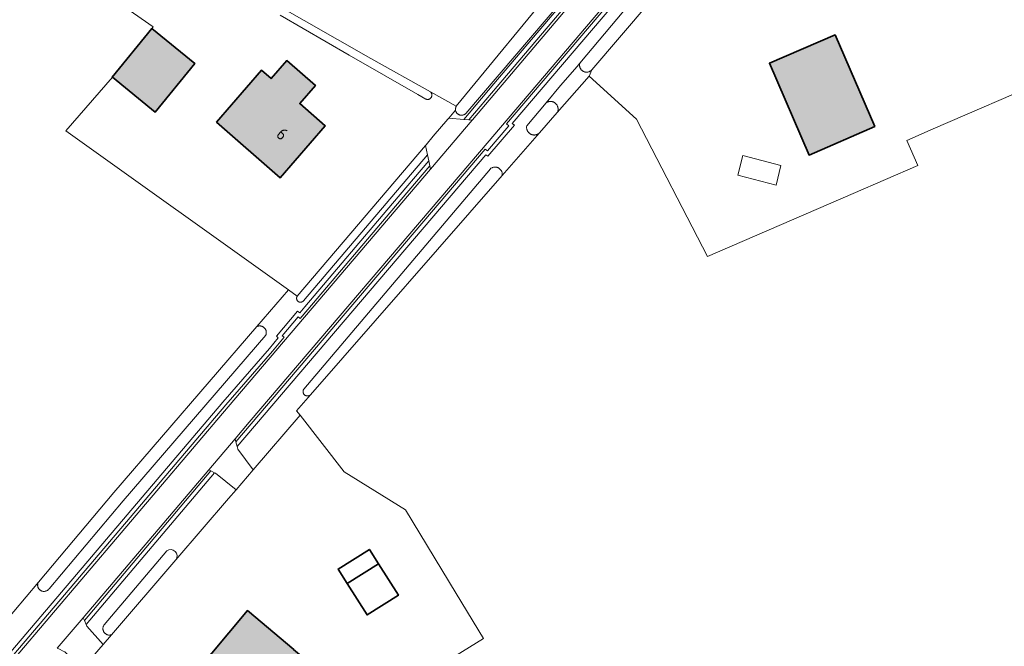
# Model space of a CAD drawing. Header units: metres. Extents: x 200031 to 204075, y 460125 to 464703.
# Tile 135 of 178: x 202812 to 202958, y 462648 to 462741. Entities that reach past the tile are written whole.
import ezdxf
from ezdxf.enums import TextEntityAlignment as Align

# ---------------------------------------------------------------- set-up
doc = ezdxf.new("R2010")
doc.units = ezdxf.units.M
doc.header["$LTSCALE"] = 2
for name, color, linetype, lineweight in [('B-WE-GR-GRAS-GV', 253, 'Continuous', 13), ('B-WE-OG-BEBOUWING-GV', 253, 'Continuous', 35), ('B-WE-OG-BEBOUWING-T18', 253, 'Continuous', 18), ('B-WE-OG-BEBOUWING_LUIFEL-GV', 253, 'Continuous', 18), ('B-WE-OG-BEBOUWING_SCHUUR-GV', 253, 'Continuous', 35), ('B-WE-OG-TERREIN_CULTUURSCHEIDING-GV', 253, 'Continuous', 18), ('B-WE-OG-TERREIN_ERF-GV', 253, 'Continuous', 18), ('B-WE-OG-WATER_GREPPEL-GV', 253, 'Continuous', 18), ('B-WE-OG-WEG-GV', 253, 'Continuous', 18), ('B-WE-VH-VERHARDING_ASFALT-GV', 253, 'Continuous', 18), ('B-WE-VH-VERHARDING_BETON-A', 254, 'Continuous', 25), ('B-WE-VH-VERHARDING_BETONSTRAATSTEEN-GV', 253, 'Continuous', 18), ('B-WE-VH-VERHARDING_GRASBETONSTEEN-GV', 253, 'Continuous', 18)]:
    doc.layers.add(name, color=color, linetype=linetype, lineweight=lineweight)
doc.styles.add('NLCS-ISO-M1000-T18', font='NLCS-ISO.ttf', dxfattribs={"height": 1.8})

msp = doc.modelspace()

# ---------------------------------------------------------------- hatches: boundary and pattern name
at = {"layer": 'B-WE-VH-VERHARDING_BETON-A'}
h = msp.add_hatch(color=256, dxfattribs=at)
h.dxf.hatch_style = 1
h.paths.add_polyline_path([(202831.904, 462739.475), (202826.068, 462732.303), (202826.077, 462732.296), (202832.4, 462727.15), (202838.236, 462734.322)])
h = msp.add_hatch(color=256, dxfattribs=at)
h.dxf.hatch_style = 1
h.paths.add_polyline_path([(202938.58, 462725.01), (202932.73, 462738.54), (202923.04, 462734.36), (202928.88, 462720.82)])
h = msp.add_hatch(color=256, dxfattribs=at)
h.dxf.hatch_style = 1
h.paths.add_polyline_path([(202841.422, 462725.688), (202850.834, 462717.475), (202857.499, 462725.113), (202853.726, 462728.405), (202856.04, 462731.05), (202851.81, 462734.75), (202849.497, 462732.096), (202848.087, 462733.326)])
h = msp.add_hatch(color=256, dxfattribs=at)
h.dxf.hatch_style = 1
h.paths.add_polyline_path([(202852.849, 462647.938), (202846.024, 462653.653), (202838.018, 462644.079), (202844.829, 462638.368), (202847.761, 462641.865), (202848.553, 462642.037), (202849.884, 462643.625), (202849.915, 462644.433), (202850.269, 462644.855), (202852.262, 462643.186), (202854.804, 462646.223), (202852.81, 462647.892)])

# ---------------------------------------------------------------- linework, layer by layer
at = {"layer": 'B-WE-GR-GRAS-GV', "flags": 128}
for points in [[(202876.83, 462728.002), (202892.216, 462746.738), (202866.749, 462766.178), (202866.444, 462765.789), (202853.783, 462775.465), (202863.307, 462788.334), (202863.516, 462788.183), (202875.862, 462804.387), (202890.496, 462814.004), (202900.602, 462807.786), (202903.99, 462805.008), (202908.056, 462800.206), (202900.512, 462790.938), (202917.058, 462777.469), (202921.141, 462782.741), (203001.498, 462877.032)], [(202848.551, 462824.773), (202830.745, 462786.624), (202819.472, 462762.375), (202821.17, 462761.175), (202823.966, 462759.143), (202828.876, 462755.718), (202836.597, 462750.985), (202849.436, 462743.472), (202864.223, 462735.038), (202873.003, 462730.138), (202876.83, 462728.002)], [(202806.025, 462647.023), (202815.163, 462657.846), (202826.301, 462671.039), (202847.375, 462695.518), (202852.046, 462700.944), (202819.222, 462724.398), (202826.077, 462732.296), (202826.068, 462732.303), (202831.904, 462739.475), (202832.109, 462739.726), (202821.64, 462747.069)], [(203021.82, 462650.516), (203020.148, 462654.616), (203016.037, 462664.702), (203009.201, 462681.94), (202999.283, 462705.204), (202998.246, 462707.638), (202977.012, 462699.388), (202967.291, 462723.87), (202964.076, 462731.967), (202947.208, 462724.669), (202943.316, 462722.984), (202944.914, 462719.29), (202935.394, 462715.17), (202913.901, 462705.871), (202903.398, 462726.098), (202896.424, 462732.459), (202891.717, 462727.08), (202889.085, 462724.072)], [(202889.085, 462724.072), (202883.599, 462717.801), (202855.319, 462685.481), (202853.246, 462683.112), (202853.767, 462682.444), (202860.276, 462674.097), (202869.354, 462668.516), (202876.808, 462656.168), (202880.833, 462649.538), (202874.266, 462645.477)]]:
    msp.add_lwpolyline(points, dxfattribs=at)
msp.add_lwpolyline([(202890.097, 462728.525), (202890.127, 462728.545), (202890.184, 462728.579), (202890.243, 462728.61), (202890.304, 462728.638), (202890.367, 462728.661), (202890.431, 462728.681), (202890.495, 462728.697), (202890.561, 462728.71), (202890.628, 462728.718), (202890.694, 462728.722), (202890.761, 462728.722), (202890.828, 462728.719), (202890.894, 462728.711), (202890.96, 462728.699), (202891.025, 462728.684), (202891.089, 462728.664), (202891.152, 462728.641), (202891.213, 462728.614), (202891.272, 462728.583), (202891.33, 462728.549), (202891.385, 462728.512), (202891.438, 462728.471), (202891.489, 462728.427), (202891.536, 462728.381), (202891.581, 462728.331), (202891.623, 462728.279), (202891.662, 462728.225), (202891.697, 462728.168), (202891.729, 462728.109), (202891.757, 462728.049), (202891.782, 462727.986), (202891.803, 462727.923), (202891.82, 462727.858), (202891.833, 462727.793), (202891.842, 462727.727), (202891.848, 462727.66), (202891.849, 462727.593), (202891.846, 462727.526), (202891.839, 462727.46), (202891.829, 462727.394), (202891.814, 462727.329), (202891.795, 462727.264), (202891.773, 462727.201), (202891.747, 462727.14), (202891.717, 462727.08), (202896.424, 462732.459), (202896.806, 462733.359), (202896.76, 462733.314), (202896.711, 462733.271), (202896.66, 462733.232), (202896.607, 462733.196), (202896.551, 462733.164), (202896.493, 462733.135), (202896.434, 462733.109), (202896.373, 462733.088), (202896.311, 462733.07), (202896.248, 462733.056), (202896.185, 462733.046), (202896.12, 462733.04), (202896.056, 462733.037), (202895.991, 462733.039), (202895.927, 462733.045), (202895.863, 462733.055), (202895.8, 462733.069), (202895.738, 462733.086), (202895.678, 462733.108), (202895.618, 462733.133), (202895.56, 462733.162), (202895.505, 462733.194), (202895.451, 462733.23), (202895.4, 462733.269), (202895.351, 462733.311), (202895.305, 462733.356), (202895.261, 462733.404), (202895.221, 462733.454), (202895.184, 462733.507), (202895.15, 462733.562), (202895.12, 462733.619), (202895.094, 462733.678), (202895.071, 462733.738), (202895.051, 462733.8), (202895.036, 462733.862), (202895.025, 462733.926), (202895.017, 462733.99), (202895.014, 462734.054), (202895.014, 462734.119), (202895.019, 462734.183), (202895.028, 462734.247), (202895.04, 462734.311), (202895.056, 462734.373), (202895.058, 462734.379), (202894.639, 462733.879), (202892.192, 462731.063)], close=True, dxfattribs=at)
at = {"layer": 'B-WE-OG-BEBOUWING-GV', "flags": 128}
for points in [[(202831.904, 462739.475), (202826.068, 462732.303), (202826.077, 462732.296), (202832.4, 462727.15), (202838.236, 462734.322)], [(202938.58, 462725.01), (202932.73, 462738.54), (202923.04, 462734.36), (202928.88, 462720.82)], [(202841.422, 462725.688), (202850.834, 462717.475), (202857.499, 462725.113), (202853.726, 462728.405), (202856.04, 462731.05), (202851.81, 462734.75), (202849.497, 462732.096), (202848.087, 462733.326)], [(202852.849, 462647.938), (202846.024, 462653.653), (202838.018, 462644.079), (202844.829, 462638.368), (202847.761, 462641.865), (202848.553, 462642.037), (202849.884, 462643.625), (202849.915, 462644.433), (202850.269, 462644.855), (202852.262, 462643.186), (202854.804, 462646.223), (202852.81, 462647.892)]]:
    msp.add_lwpolyline(points, close=True, dxfattribs=at)
at = {"layer": 'B-WE-OG-BEBOUWING_LUIFEL-GV', "flags": 128}
msp.add_lwpolyline([(202924.009, 462716.378), (202924.717, 462719.294), (202919.098, 462720.743), (202918.349, 462717.838)], close=True, dxfattribs=at)
at = {"layer": 'B-WE-OG-BEBOUWING_SCHUUR-GV', "flags": 128}
for points in [[(202860.724, 462657.652), (202865.336, 462660.557), (202864, 462662.67), (202859.389, 462659.766)], [(202860.724, 462657.652), (202863.663, 462653.003), (202868.275, 462655.908), (202865.336, 462660.557)]]:
    msp.add_lwpolyline(points, close=True, dxfattribs=at)
at = {"layer": 'B-WE-OG-TERREIN_CULTUURSCHEIDING-GV', "flags": 128}
for points in [[(202923.608, 462770.705), (202885.081, 462725.482), (202885.396, 462725.202), (202881.501, 462720.632), (202881.185, 462720.868), (202844.503, 462677.858), (202844.611, 462677.475), (202846.854, 462674.401), (202853.767, 462682.444), (202853.246, 462683.112), (202855.319, 462685.481), (202855.281, 462685.447), (202855.241, 462685.416), (202855.199, 462685.387), (202855.154, 462685.363), (202855.107, 462685.341), (202855.059, 462685.324), (202855.01, 462685.31), (202854.96, 462685.3), (202854.909, 462685.294), (202854.858, 462685.293), (202854.807, 462685.295), (202854.757, 462685.301), (202854.707, 462685.311), (202854.658, 462685.325), (202854.61, 462685.342), (202854.563, 462685.364), (202854.519, 462685.389), (202854.476, 462685.417), (202854.436, 462685.449), (202854.399, 462685.484), (202854.364, 462685.521), (202854.332, 462685.561), (202854.304, 462685.604), (202854.279, 462685.648), (202854.258, 462685.695), (202854.24, 462685.742), (202854.226, 462685.792), (202854.216, 462685.842), (202854.21, 462685.892), (202854.208, 462685.943), (202854.21, 462685.994), (202854.216, 462686.045), (202854.225, 462686.095), (202854.239, 462686.144), (202854.257, 462686.192), (202854.278, 462686.239), (202854.303, 462686.283), (202854.32, 462686.31), (202881.86, 462718.805), (202881.883, 462718.824), (202881.937, 462718.862), (202881.992, 462718.897), (202882.05, 462718.928), (202882.109, 462718.956), (202882.17, 462718.98), (202882.233, 462719), (202882.296, 462719.017), (202882.361, 462719.03), (202882.426, 462719.038), (202882.491, 462719.043), (202882.557, 462719.044), (202882.622, 462719.041), (202882.687, 462719.033), (202882.752, 462719.022), (202882.816, 462719.007), (202882.878, 462718.988), (202882.94, 462718.965), (202883, 462718.939), (202883.058, 462718.909), (202883.115, 462718.875), (202883.169, 462718.838), (202883.221, 462718.798), (202883.27, 462718.755), (202883.316, 462718.708), (202883.36, 462718.659), (202883.401, 462718.608), (202883.438, 462718.554), (202883.472, 462718.498), (202883.503, 462718.44), (202883.53, 462718.38), (202883.553, 462718.319), (202883.572, 462718.256), (202883.588, 462718.192), (202883.6, 462718.128), (202883.607, 462718.063), (202883.611, 462717.997), (202883.611, 462717.932), (202883.607, 462717.866), (202883.599, 462717.801), (202889.085, 462724.072), (202889.035, 462724.028), (202888.982, 462723.987), (202888.926, 462723.949), (202888.869, 462723.914), (202888.809, 462723.884), (202888.748, 462723.856), (202888.685, 462723.833), (202888.621, 462723.813), (202888.556, 462723.797), (202888.49, 462723.785), (202888.423, 462723.777), (202888.356, 462723.773), (202888.289, 462723.773), (202888.222, 462723.777), (202888.156, 462723.785), (202888.09, 462723.796), (202888.025, 462723.812), (202887.961, 462723.832), (202887.898, 462723.855), (202887.837, 462723.882), (202887.777, 462723.913), (202887.719, 462723.947), (202887.664, 462723.985), (202887.611, 462724.026), (202887.56, 462724.07), (202887.512, 462724.117), (202887.467, 462724.166), (202887.425, 462724.218), (202887.386, 462724.273), (202887.351, 462724.33), (202887.319, 462724.389), (202887.29, 462724.45), (202887.265, 462724.512), (202887.244, 462724.576), (202887.227, 462724.64), (202887.214, 462724.706), (202887.204, 462724.772), (202887.199, 462724.839), (202887.198, 462724.906), (202887.2, 462724.973), (202887.207, 462725.04), (202887.217, 462725.106), (202887.223, 462725.133), (202890.097, 462728.525), (202892.192, 462731.063), (202894.639, 462733.879), (202895.058, 462734.379), (202913.48, 462756.352)], [(202911.482, 462765.874), (202878.218, 462726.947), (202878.176, 462726.905), (202878.131, 462726.867), (202878.083, 462726.832), (202878.033, 462726.8), (202877.981, 462726.772), (202877.927, 462726.747), (202877.872, 462726.726), (202877.815, 462726.708), (202877.757, 462726.695), (202877.699, 462726.685), (202877.64, 462726.679), (202877.581, 462726.678), (202877.522, 462726.68), (202877.463, 462726.687), (202877.404, 462726.697), (202877.347, 462726.711), (202877.29, 462726.729), (202877.235, 462726.751), (202877.182, 462726.776), (202877.13, 462726.806), (202877.081, 462726.838), (202877.033, 462726.874), (202876.989, 462726.913), (202876.947, 462726.954), (202876.907, 462726.999), (202876.871, 462727.046), (202876.839, 462727.095), (202876.809, 462727.147), (202876.783, 462727.2), (202876.761, 462727.255), (202876.743, 462727.311), (202876.728, 462727.369), (202876.718, 462727.427), (202876.715, 462727.444), (202875.719, 462726.275), (202877.932, 462726.082), (202882.386, 462731.312), (202907.423, 462760.82)], [(202801.346, 462636.163), (202842.38, 462684.372), (202849.241, 462692.299), (202850.566, 462693.883), (202850.297, 462694.113), (202853.399, 462697.799), (202853.717, 462697.561), (202854.472, 462698.451), (202867.421, 462713.662), (202872.767, 462719.948), (202872.578, 462720.83), (202854.262, 462699.314), (202854.229, 462699.28), (202854.193, 462699.248), (202854.155, 462699.22), (202854.114, 462699.194), (202854.072, 462699.172), (202854.028, 462699.154), (202853.982, 462699.14), (202853.936, 462699.129), (202853.888, 462699.123), (202853.841, 462699.12), (202853.793, 462699.121), (202853.745, 462699.127), (202853.698, 462699.136), (202853.652, 462699.149), (202853.608, 462699.166), (202853.565, 462699.187), (202853.523, 462699.211), (202853.484, 462699.239), (202853.448, 462699.269), (202853.414, 462699.303), (202853.383, 462699.339), (202853.355, 462699.378), (202853.331, 462699.419), (202853.31, 462699.462), (202853.292, 462699.507), (202853.279, 462699.552), (202853.269, 462699.599), (202853.263, 462699.647), (202853.262, 462699.694), (202853.264, 462699.742), (202853.27, 462699.79), (202853.28, 462699.836), (202853.294, 462699.882), (202853.312, 462699.926), (202853.334, 462699.969), (202853.357, 462700.007), (202852.046, 462700.944), (202847.375, 462695.518), (202847.399, 462695.53), (202847.456, 462695.555), (202847.514, 462695.576), (202847.574, 462695.594), (202847.635, 462695.608), (202847.696, 462695.617), (202847.758, 462695.623), (202847.82, 462695.625), (202847.883, 462695.623), (202847.945, 462695.617), (202848.006, 462695.607), (202848.067, 462695.593), (202848.127, 462695.575), (202848.185, 462695.553), (202848.242, 462695.528), (202848.297, 462695.499), (202848.35, 462695.467), (202848.401, 462695.431), (202848.45, 462695.392), (202848.496, 462695.35), (202848.539, 462695.305), (202848.579, 462695.258), (202848.617, 462695.207), (202848.65, 462695.155), (202848.681, 462695.101), (202848.708, 462695.045), (202848.731, 462694.987), (202848.75, 462694.928), (202848.766, 462694.867), (202848.778, 462694.806), (202848.785, 462694.744), (202848.789, 462694.682), (202848.789, 462694.62), (202848.785, 462694.558), (202848.776, 462694.496), (202848.764, 462694.435), (202848.748, 462694.375), (202848.728, 462694.315), (202848.705, 462694.258), (202827.694, 462669.852), (202816.744, 462656.882), (202816.627, 462656.743), (202816.582, 462656.702), (202816.534, 462656.664), (202816.484, 462656.629), (202816.432, 462656.598), (202816.378, 462656.57), (202816.322, 462656.546), (202816.265, 462656.525), (202816.206, 462656.509), (202816.147, 462656.496), (202816.086, 462656.487), (202816.026, 462656.482), (202815.965, 462656.481), (202815.904, 462656.484), (202815.844, 462656.491), (202815.784, 462656.502), (202815.725, 462656.517), (202815.667, 462656.535), (202815.61, 462656.558), (202815.555, 462656.584), (202815.502, 462656.614), (202815.451, 462656.647), (202815.402, 462656.683), (202815.356, 462656.723), (202815.312, 462656.765), (202815.271, 462656.81), (202815.234, 462656.858), (202815.199, 462656.908), (202815.168, 462656.961), (202815.14, 462657.015), (202815.116, 462657.071), (202815.096, 462657.128), (202815.08, 462657.187), (202815.067, 462657.247), (202815.059, 462657.307), (202815.054, 462657.368), (202815.053, 462657.429), (202815.057, 462657.489), (202815.064, 462657.55), (202815.075, 462657.61), (202815.091, 462657.669), (202815.11, 462657.726), (202815.132, 462657.783), (202815.159, 462657.838), (202815.163, 462657.846), (202806.025, 462647.023)], [(202835.446, 462661.13), (202843.208, 462670.16), (202844.329, 462671.464), (202841.294, 462673.897), (202841.159, 462673.966), (202822.225, 462651.592), (202822.333, 462651.364), (202824.736, 462648.671), (202825.959, 462650.093), (202825.921, 462650.081), (202825.861, 462650.065), (202825.801, 462650.053), (202825.739, 462650.045), (202825.677, 462650.041), (202825.615, 462650.041), (202825.554, 462650.045), (202825.492, 462650.052), (202825.431, 462650.064), (202825.371, 462650.08), (202825.313, 462650.099), (202825.255, 462650.123), (202825.199, 462650.15), (202825.146, 462650.18), (202825.094, 462650.214), (202825.044, 462650.251), (202824.997, 462650.291), (202824.953, 462650.335), (202824.911, 462650.381), (202824.873, 462650.429), (202824.838, 462650.48), (202824.806, 462650.533), (202824.777, 462650.588), (202824.753, 462650.645), (202824.732, 462650.703), (202824.715, 462650.763), (202824.701, 462650.823), (202824.692, 462650.885)], [(202824.692, 462650.885), (202824.686, 462650.946), (202824.685, 462651.008), (202824.687, 462651.07), (202824.694, 462651.132), (202824.704, 462651.193), (202824.719, 462651.253), (202824.737, 462651.312), (202824.759, 462651.37), (202824.785, 462651.426), (202824.814, 462651.481), (202824.847, 462651.534), (202834.104, 462662.456)]]:
    msp.add_lwpolyline(points, dxfattribs=at)
at = {"layer": 'B-WE-OG-TERREIN_CULTUURSCHEIDING-GV'}
msp.add_lwpolyline([(202834.104, 462662.456, -0.8815481), (202835.446, 462661.13)], format="xyb", dxfattribs=at)
at = {"layer": 'B-WE-OG-TERREIN_ERF-GV', "flags": 128}
for points in [[(202922.785, 462763.764), (202896.806, 462733.359), (202896.424, 462732.459), (202903.398, 462726.098), (202913.901, 462705.871), (202935.394, 462715.17), (202944.914, 462719.29), (202943.316, 462722.984), (202947.208, 462724.669), (202964.076, 462731.967)], [(202821.64, 462747.069), (202832.109, 462739.726), (202831.904, 462739.475), (202838.236, 462734.322), (202832.4, 462727.15), (202826.077, 462732.296), (202819.222, 462724.398), (202852.046, 462700.944), (202853.357, 462700.007), (202872.277, 462722.233), (202872.367, 462722.338), (202873.428, 462723.584), (202875.577, 462726.109), (202875.719, 462726.275), (202876.715, 462727.444), (202876.71, 462727.503), (202876.708, 462727.562), (202876.711, 462727.622), (202876.717, 462727.68), (202876.727, 462727.739), (202876.742, 462727.796), (202876.76, 462727.853), (202876.782, 462727.908), (202876.807, 462727.961), (202876.83, 462728.002), (202873.003, 462730.138), (202873.04, 462730.103), (202873.074, 462730.066), (202873.105, 462730.026), (202873.132, 462729.984), (202873.157, 462729.939), (202873.177, 462729.893), (202873.194, 462729.846), (202873.207, 462729.797), (202873.217, 462729.747), (202873.222, 462729.697), (202873.223, 462729.647), (202873.22, 462729.596), (202873.214, 462729.546), (202873.203, 462729.497), (202873.189, 462729.448), (202873.17, 462729.401), (202873.148, 462729.356), (202873.123, 462729.312), (202873.094, 462729.271), (202873.062, 462729.232), (202873.027, 462729.195), (202872.989, 462729.162), (202872.949, 462729.131), (202872.906, 462729.104), (202872.861, 462729.081), (202872.815, 462729.061), (202872.767, 462729.044), (202872.718, 462729.032), (202872.669, 462729.023), (202872.618, 462729.019), (202872.568, 462729.018), (202872.517, 462729.021), (202872.467, 462729.029), (202872.418, 462729.04), (202872.37, 462729.055), (202872.35, 462729.063), (202871.149, 462729.721), (202861.026, 462735.538), (202850.82, 462741.456)], [(202874.266, 462645.477), (202880.833, 462649.538), (202876.808, 462656.168), (202869.354, 462668.516), (202860.276, 462674.097), (202853.767, 462682.444), (202846.854, 462674.401), (202844.329, 462671.464), (202843.208, 462670.16), (202835.446, 462661.13), (202825.959, 462650.093), (202824.736, 462648.671), (202821.584, 462645.004)]]:
    msp.add_lwpolyline(points, dxfattribs=at)
for points in [[(202932.73, 462738.54), (202938.58, 462725.01), (202928.88, 462720.82), (202923.04, 462734.36)], [(202841.422, 462725.688), (202848.087, 462733.326), (202849.497, 462732.096), (202851.81, 462734.75), (202856.04, 462731.05), (202853.726, 462728.405), (202857.499, 462725.113), (202850.834, 462717.475)], [(202846.024, 462653.653), (202852.849, 462647.938), (202852.81, 462647.892), (202854.804, 462646.223), (202852.262, 462643.186), (202850.269, 462644.855), (202849.915, 462644.433), (202849.884, 462643.625), (202848.553, 462642.037), (202847.761, 462641.865), (202844.829, 462638.368), (202838.018, 462644.079)]]:
    msp.add_lwpolyline(points, close=True, dxfattribs=at)
at = {"layer": 'B-WE-OG-WATER_GREPPEL-GV', "flags": 128}
for points in [[(202892.216, 462746.738), (202876.83, 462728.002), (202876.807, 462727.961), (202876.782, 462727.908), (202876.76, 462727.853), (202876.742, 462727.796), (202876.727, 462727.739), (202876.717, 462727.68), (202876.711, 462727.622), (202876.708, 462727.562), (202876.71, 462727.503), (202876.715, 462727.444), (202876.718, 462727.427), (202876.728, 462727.369), (202876.743, 462727.311), (202876.761, 462727.255), (202876.783, 462727.2), (202876.809, 462727.147), (202876.839, 462727.095), (202876.871, 462727.046), (202876.907, 462726.999), (202876.947, 462726.954), (202876.989, 462726.913), (202877.033, 462726.874), (202877.081, 462726.838), (202877.13, 462726.806), (202877.182, 462726.776), (202877.235, 462726.751), (202877.29, 462726.729), (202877.347, 462726.711), (202877.404, 462726.697), (202877.463, 462726.687), (202877.522, 462726.68), (202877.581, 462726.678), (202877.64, 462726.679), (202877.699, 462726.685), (202877.757, 462726.695), (202877.815, 462726.708), (202877.872, 462726.726), (202877.927, 462726.747), (202877.981, 462726.772), (202878.033, 462726.8), (202878.083, 462726.832), (202878.131, 462726.867), (202878.176, 462726.905), (202878.218, 462726.947), (202911.482, 462765.874)], [(202913.48, 462756.352), (202895.058, 462734.379), (202895.056, 462734.373), (202895.04, 462734.311), (202895.028, 462734.247), (202895.019, 462734.183), (202895.014, 462734.119), (202895.014, 462734.054), (202895.017, 462733.99), (202895.025, 462733.926), (202895.036, 462733.862), (202895.051, 462733.8), (202895.071, 462733.738), (202895.094, 462733.678), (202895.12, 462733.619), (202895.15, 462733.562), (202895.184, 462733.507), (202895.221, 462733.454), (202895.261, 462733.404), (202895.305, 462733.356), (202895.351, 462733.311), (202895.4, 462733.269), (202895.451, 462733.23), (202895.505, 462733.194), (202895.56, 462733.162), (202895.618, 462733.133), (202895.678, 462733.108), (202895.738, 462733.086), (202895.8, 462733.069), (202895.863, 462733.055), (202895.927, 462733.045), (202895.991, 462733.039), (202896.056, 462733.037), (202896.12, 462733.04), (202896.185, 462733.046), (202896.248, 462733.056), (202896.311, 462733.07), (202896.373, 462733.088), (202896.434, 462733.109), (202896.493, 462733.135), (202896.551, 462733.164), (202896.607, 462733.196), (202896.66, 462733.232), (202896.711, 462733.271), (202896.76, 462733.314), (202896.806, 462733.359), (202922.785, 462763.764)], [(202850.82, 462741.456), (202861.026, 462735.538), (202871.149, 462729.721), (202872.35, 462729.063), (202872.37, 462729.055), (202872.418, 462729.04), (202872.467, 462729.029), (202872.517, 462729.021), (202872.568, 462729.018), (202872.618, 462729.019), (202872.669, 462729.023), (202872.718, 462729.032), (202872.767, 462729.044), (202872.815, 462729.061), (202872.861, 462729.081), (202872.906, 462729.104), (202872.949, 462729.131), (202872.989, 462729.162), (202873.027, 462729.195), (202873.062, 462729.232), (202873.094, 462729.271), (202873.123, 462729.312), (202873.148, 462729.356), (202873.17, 462729.401), (202873.189, 462729.448), (202873.203, 462729.497), (202873.214, 462729.546), (202873.22, 462729.596), (202873.223, 462729.647), (202873.222, 462729.697), (202873.217, 462729.747), (202873.207, 462729.797), (202873.194, 462729.846), (202873.177, 462729.893), (202873.157, 462729.939), (202873.132, 462729.984), (202873.105, 462730.026), (202873.074, 462730.066), (202873.04, 462730.103), (202873.003, 462730.138), (202864.223, 462735.038), (202849.436, 462743.472)], [(202834.104, 462662.456), (202824.847, 462651.534), (202824.814, 462651.481), (202824.785, 462651.426), (202824.759, 462651.37), (202824.737, 462651.312), (202824.719, 462651.253), (202824.704, 462651.193), (202824.694, 462651.132), (202824.687, 462651.07), (202824.685, 462651.008), (202824.686, 462650.946), (202824.692, 462650.885), (202824.701, 462650.823), (202824.715, 462650.763), (202824.732, 462650.703), (202824.753, 462650.645), (202824.777, 462650.588), (202824.806, 462650.533), (202824.838, 462650.48), (202824.873, 462650.429), (202824.911, 462650.381), (202824.953, 462650.335), (202824.997, 462650.291), (202825.044, 462650.251), (202825.094, 462650.214), (202825.146, 462650.18), (202825.199, 462650.15), (202825.255, 462650.123), (202825.313, 462650.099), (202825.371, 462650.08), (202825.431, 462650.064), (202825.492, 462650.052), (202825.554, 462650.045), (202825.615, 462650.041), (202825.677, 462650.041), (202825.739, 462650.045), (202825.801, 462650.053), (202825.861, 462650.065), (202825.921, 462650.081), (202825.959, 462650.093), (202835.446, 462661.13)]]:
    msp.add_lwpolyline(points, dxfattribs=at)
for points in [[(202890.097, 462728.525), (202887.223, 462725.133), (202887.217, 462725.106), (202887.207, 462725.04), (202887.2, 462724.973), (202887.198, 462724.906), (202887.199, 462724.839), (202887.204, 462724.772), (202887.214, 462724.706), (202887.227, 462724.64), (202887.244, 462724.576), (202887.265, 462724.512), (202887.29, 462724.45), (202887.319, 462724.389), (202887.351, 462724.33), (202887.386, 462724.273), (202887.425, 462724.218), (202887.467, 462724.166), (202887.512, 462724.117), (202887.56, 462724.07), (202887.611, 462724.026), (202887.664, 462723.985), (202887.719, 462723.947), (202887.777, 462723.913), (202887.837, 462723.882), (202887.898, 462723.855), (202887.961, 462723.832), (202888.025, 462723.812), (202888.09, 462723.796), (202888.156, 462723.785), (202888.222, 462723.777), (202888.289, 462723.773), (202888.356, 462723.773), (202888.423, 462723.777), (202888.49, 462723.785), (202888.556, 462723.797), (202888.621, 462723.813), (202888.685, 462723.833), (202888.748, 462723.856), (202888.809, 462723.884), (202888.869, 462723.914), (202888.926, 462723.949), (202888.982, 462723.987), (202889.035, 462724.028), (202889.085, 462724.072), (202891.717, 462727.08), (202891.747, 462727.14), (202891.773, 462727.201), (202891.795, 462727.264), (202891.814, 462727.329), (202891.829, 462727.394), (202891.839, 462727.46), (202891.846, 462727.526), (202891.849, 462727.593), (202891.848, 462727.66), (202891.842, 462727.727), (202891.833, 462727.793), (202891.82, 462727.858), (202891.803, 462727.923), (202891.782, 462727.986), (202891.757, 462728.049), (202891.729, 462728.109), (202891.697, 462728.168), (202891.662, 462728.225), (202891.623, 462728.279), (202891.581, 462728.331), (202891.536, 462728.381), (202891.489, 462728.427), (202891.438, 462728.471), (202891.385, 462728.512), (202891.33, 462728.549), (202891.272, 462728.583), (202891.213, 462728.614), (202891.152, 462728.641), (202891.089, 462728.664), (202891.025, 462728.684), (202890.96, 462728.699), (202890.894, 462728.711), (202890.828, 462728.719), (202890.761, 462728.722), (202890.694, 462728.722), (202890.628, 462728.718), (202890.561, 462728.71), (202890.495, 462728.697), (202890.431, 462728.681), (202890.367, 462728.661), (202890.304, 462728.638), (202890.243, 462728.61), (202890.184, 462728.579), (202890.127, 462728.545)], [(202853.28, 462699.836), (202853.27, 462699.79), (202853.264, 462699.742), (202853.262, 462699.694), (202853.263, 462699.647), (202853.269, 462699.599), (202853.279, 462699.552), (202853.292, 462699.507), (202853.31, 462699.462), (202853.331, 462699.419), (202853.355, 462699.378), (202853.383, 462699.339), (202853.414, 462699.303), (202853.448, 462699.269), (202853.484, 462699.239), (202853.523, 462699.211), (202853.565, 462699.187), (202853.608, 462699.166), (202853.652, 462699.149), (202853.698, 462699.136), (202853.745, 462699.127), (202853.793, 462699.121), (202853.841, 462699.12), (202853.888, 462699.123), (202853.936, 462699.129), (202853.982, 462699.14), (202854.028, 462699.154), (202854.072, 462699.172), (202854.114, 462699.194), (202854.155, 462699.22), (202854.193, 462699.248), (202854.229, 462699.28), (202854.262, 462699.314), (202872.578, 462720.83), (202872.277, 462722.233), (202853.357, 462700.007), (202853.334, 462699.969), (202853.312, 462699.926), (202853.294, 462699.882)], [(202883.599, 462717.801), (202883.607, 462717.866), (202883.611, 462717.932), (202883.611, 462717.997), (202883.607, 462718.063), (202883.6, 462718.128), (202883.588, 462718.192), (202883.572, 462718.256), (202883.553, 462718.319), (202883.53, 462718.38), (202883.503, 462718.44), (202883.472, 462718.498), (202883.438, 462718.554), (202883.401, 462718.608), (202883.36, 462718.659), (202883.316, 462718.708), (202883.27, 462718.755), (202883.221, 462718.798), (202883.169, 462718.838), (202883.115, 462718.875), (202883.058, 462718.909), (202883, 462718.939), (202882.94, 462718.965), (202882.878, 462718.988), (202882.816, 462719.007), (202882.752, 462719.022), (202882.687, 462719.033), (202882.622, 462719.041), (202882.557, 462719.044), (202882.491, 462719.043), (202882.426, 462719.038), (202882.361, 462719.03), (202882.296, 462719.017), (202882.233, 462719), (202882.17, 462718.98), (202882.109, 462718.956), (202882.05, 462718.928), (202881.992, 462718.897), (202881.937, 462718.862), (202881.883, 462718.824), (202881.86, 462718.805), (202854.32, 462686.31), (202854.303, 462686.283), (202854.278, 462686.239), (202854.257, 462686.192), (202854.239, 462686.144), (202854.225, 462686.095), (202854.216, 462686.045), (202854.21, 462685.994), (202854.208, 462685.943), (202854.21, 462685.892), (202854.216, 462685.842), (202854.226, 462685.792), (202854.24, 462685.742), (202854.258, 462685.695), (202854.279, 462685.648), (202854.304, 462685.604), (202854.332, 462685.561), (202854.364, 462685.521), (202854.399, 462685.484), (202854.436, 462685.449), (202854.476, 462685.417), (202854.519, 462685.389), (202854.563, 462685.364), (202854.61, 462685.342), (202854.658, 462685.325), (202854.707, 462685.311), (202854.757, 462685.301), (202854.807, 462685.295), (202854.858, 462685.293), (202854.909, 462685.294), (202854.96, 462685.3), (202855.01, 462685.31), (202855.059, 462685.324), (202855.107, 462685.341), (202855.154, 462685.363), (202855.199, 462685.387), (202855.241, 462685.416), (202855.281, 462685.447), (202855.319, 462685.481)], [(202815.163, 462657.846), (202815.159, 462657.838), (202815.132, 462657.783), (202815.11, 462657.726), (202815.091, 462657.669), (202815.075, 462657.61), (202815.064, 462657.55), (202815.057, 462657.489), (202815.053, 462657.429), (202815.054, 462657.368), (202815.059, 462657.307), (202815.067, 462657.247), (202815.08, 462657.187), (202815.096, 462657.128), (202815.116, 462657.071), (202815.14, 462657.015), (202815.168, 462656.961), (202815.199, 462656.908), (202815.234, 462656.858), (202815.271, 462656.81), (202815.312, 462656.765), (202815.356, 462656.723), (202815.402, 462656.683), (202815.451, 462656.647), (202815.502, 462656.614), (202815.555, 462656.584), (202815.61, 462656.558), (202815.667, 462656.535), (202815.725, 462656.517), (202815.784, 462656.502), (202815.844, 462656.491), (202815.904, 462656.484), (202815.965, 462656.481), (202816.026, 462656.482), (202816.086, 462656.487), (202816.147, 462656.496), (202816.206, 462656.509), (202816.265, 462656.525), (202816.322, 462656.546), (202816.378, 462656.57), (202816.432, 462656.598), (202816.484, 462656.629), (202816.534, 462656.664), (202816.582, 462656.702), (202816.627, 462656.743), (202816.744, 462656.882), (202827.694, 462669.852), (202848.705, 462694.258), (202848.728, 462694.315), (202848.748, 462694.375), (202848.764, 462694.435), (202848.776, 462694.496), (202848.785, 462694.558), (202848.789, 462694.62), (202848.789, 462694.682), (202848.785, 462694.744), (202848.778, 462694.806), (202848.766, 462694.867), (202848.75, 462694.928), (202848.731, 462694.987), (202848.708, 462695.045), (202848.681, 462695.101), (202848.65, 462695.155), (202848.617, 462695.207), (202848.579, 462695.258), (202848.539, 462695.305), (202848.496, 462695.35), (202848.45, 462695.392), (202848.401, 462695.431), (202848.35, 462695.467), (202848.297, 462695.499), (202848.242, 462695.528), (202848.185, 462695.553), (202848.127, 462695.575), (202848.067, 462695.593), (202848.006, 462695.607), (202847.945, 462695.617), (202847.883, 462695.623), (202847.82, 462695.625), (202847.758, 462695.623), (202847.696, 462695.617), (202847.635, 462695.608), (202847.574, 462695.594), (202847.514, 462695.576), (202847.456, 462695.555), (202847.399, 462695.53), (202847.375, 462695.518), (202826.301, 462671.039)]]:
    msp.add_lwpolyline(points, close=True, dxfattribs=at)
at = {"layer": 'B-WE-OG-WATER_GREPPEL-GV'}
msp.add_lwpolyline([(202835.446, 462661.13, 0.8815481), (202834.104, 462662.456)], format="xyb", dxfattribs=at)
at = {"layer": 'B-WE-OG-WEG-GV', "flags": 128}
for points in [[(202881.501, 462720.632), (202885.396, 462725.202), (202885.081, 462725.482), (202923.608, 462770.705), (202923.565, 462770.717), (202922.945, 462770.851), (202884.243, 462725.424), (202884.558, 462725.144), (202881.409, 462721.449), (202881.093, 462721.685), (202844.308, 462678.553), (202844.503, 462677.858), (202881.185, 462720.868)], [(202878.666, 462726.018), (202882.843, 462730.923), (202907.881, 462760.432), (202913.079, 462766.56), (202912.9, 462767.136), (202912.832, 462767.196), (202907.423, 462760.82), (202882.386, 462731.312), (202877.932, 462726.082)], [(202822.225, 462651.592), (202841.159, 462673.966), (202840.609, 462674.244), (202821.942, 462652.187)]]:
    msp.add_lwpolyline(points, close=True, dxfattribs=at)
for points in [[(202801.804, 462635.775), (202842.835, 462683.981), (202849.698, 462691.91), (202851.408, 462693.955), (202851.14, 462694.183), (202853.493, 462696.979), (202853.81, 462696.742), (202854.929, 462698.063), (202867.878, 462713.273), (202872.925, 462719.208), (202872.767, 462719.948), (202867.421, 462713.662), (202854.472, 462698.451), (202853.717, 462697.561)], [(202853.717, 462697.561), (202853.399, 462697.799), (202850.297, 462694.113), (202850.566, 462693.883), (202849.241, 462692.299), (202842.38, 462684.372), (202801.346, 462636.163)]]:
    msp.add_lwpolyline(points, dxfattribs=at)
at = {"layer": 'B-WE-VH-VERHARDING_ASFALT-GV', "flags": 128}
for points in [[(203006.15, 462868.109), (203005.997, 462868.245), (203002.513, 462871.27), (202974.098, 462837.658), (202944.703, 462803.123), (202916.989, 462770.542), (202916.795, 462770.314), (202913.222, 462766.101), (202879.194, 462725.986), (202879.183, 462725.973), (202873.025, 462718.743), (202843.174, 462683.693), (202801.006, 462634.173), (202752.767, 462577.297), (202728.347, 462549.464)], [(202817.926, 462648.105), (202821.748, 462652.597), (202840.3, 462674.401), (202844.19, 462678.972), (202846.278, 462681.426), (202880.229, 462721.249), (202922.536, 462770.94), (202927.869, 462777.203), (202927.913, 462777.255), (202940.931, 462792.615), (202945.242, 462797.7), (202954.818, 462808.999), (202959.122, 462814.077), (202959.75, 462814.818), (202969.066, 462825.718), (202969.729, 462826.477), (202985.067, 462844.487), (202985.305, 462844.762), (202988.5, 462848.461), (202996.031, 462857.182), (202997.516, 462858.901), (202998.946, 462859.79), (203003.546, 462864.832), (203006.092, 462867.622)]]:
    msp.add_lwpolyline(points, dxfattribs=at)
at = {"layer": 'B-WE-VH-VERHARDING_BETONSTRAATSTEEN-GV', "flags": 128}
for points in [[(202878.666, 462726.018), (202877.932, 462726.082), (202875.719, 462726.275), (202875.577, 462726.109), (202873.428, 462723.584), (202872.367, 462722.338), (202872.277, 462722.233), (202872.578, 462720.83), (202872.767, 462719.948), (202872.925, 462719.208), (202873.025, 462718.743), (202879.183, 462725.973)], [(202841.159, 462673.966), (202841.294, 462673.897), (202844.329, 462671.464), (202846.854, 462674.401), (202844.611, 462677.475), (202844.503, 462677.858), (202844.308, 462678.553), (202844.19, 462678.972), (202840.3, 462674.401), (202840.609, 462674.244)], [(202822.225, 462651.592), (202821.942, 462652.187), (202821.748, 462652.597), (202817.926, 462648.105), (202818.262, 462647.951), (202818.828, 462647.691), (202819.043, 462647.592), (202821.584, 462645.004), (202824.736, 462648.671), (202822.333, 462651.364)]]:
    msp.add_lwpolyline(points, close=True, dxfattribs=at)
at = {"layer": 'B-WE-VH-VERHARDING_GRASBETONSTEEN-GV', "flags": 128}
for points in [[(202844.308, 462678.553), (202881.093, 462721.685), (202881.409, 462721.449), (202884.558, 462725.144), (202884.243, 462725.424), (202922.945, 462770.851), (202922.536, 462770.94), (202880.229, 462721.249), (202846.278, 462681.426), (202844.19, 462678.972)], [(202878.666, 462726.018), (202879.183, 462725.973), (202879.194, 462725.986), (202913.222, 462766.101), (202913.079, 462766.56), (202907.881, 462760.432), (202882.843, 462730.923)], [(202840.609, 462674.244), (202840.3, 462674.401), (202821.748, 462652.597), (202821.942, 462652.187)]]:
    msp.add_lwpolyline(points, close=True, dxfattribs=at)
msp.add_lwpolyline([(202801.006, 462634.173), (202843.174, 462683.693), (202873.025, 462718.743), (202872.925, 462719.208), (202867.878, 462713.273), (202854.929, 462698.063), (202853.81, 462696.742), (202853.493, 462696.979), (202851.14, 462694.183), (202851.408, 462693.955), (202849.698, 462691.91), (202842.835, 462683.981), (202801.804, 462635.775)], dxfattribs=at)

# ---------------------------------------------------------------- texts
at = {"layer": 'B-WE-OG-BEBOUWING-T18', "style": 'NLCS-ISO-M1000-T18'}
msp.add_text('6', height=1.8, rotation=318.9, dxfattribs=at).set_placement((202851.153, 462723.925), align=Align.MIDDLE)

doc.saveas('drawing.dxf')
